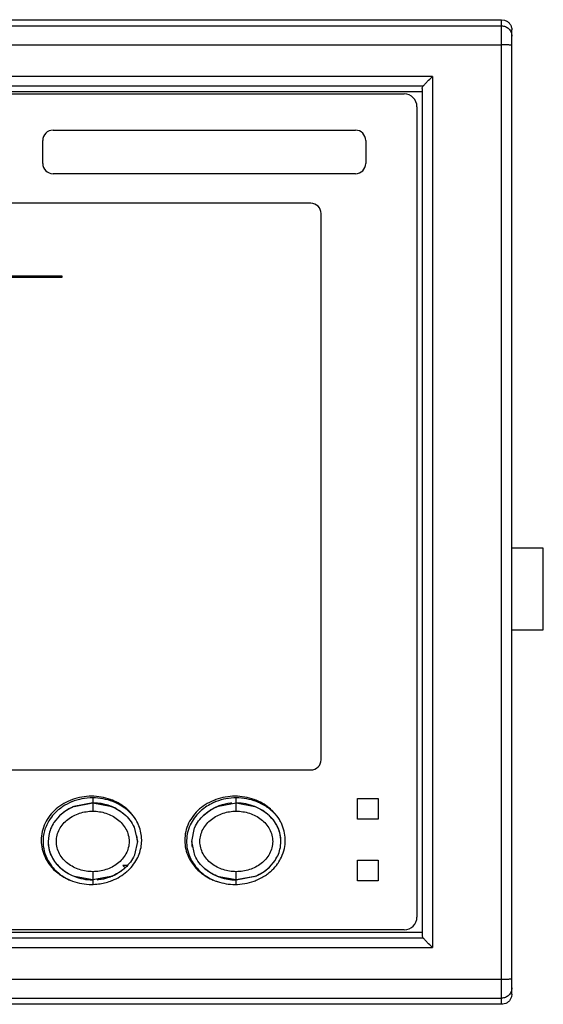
# Model space of a CAD drawing. Header units: millimetres. Extents: x 14 to 116, y 41 to 137.
# Tile 2 of 2: x 65 to 116, y 41 to 137. Entities that reach past the tile are written whole.
import ezdxf

# ---------------------------------------------------------------- set-up
doc = ezdxf.new("R2010")
doc.units = ezdxf.units.MM
doc.header["$LTSCALE"] = 11.723171
doc.layers.get('0').update_dxf_attribs({"linetype": 'CONTINUOUS'})

msp = doc.modelspace()

# ---------------------------------------------------------------- linework, layer by layer
at = {"color": 7}
for p, q in [((18.232, 137.372), (112.232, 137.372)), ((112.232, 41.372), (112.232, 137.372)), ((112.232, 137.372), (112.514, 137.331)), ((18.232, 136.771), (112.232, 136.771)), ((113.232, 42.376), (113.232, 136.368)), ((18.232, 134.93), (112.232, 134.93)), ((105.482, 131.838), (24.982, 131.838)), ((105.482, 131.838), (105.482, 46.905)), ((104.583, 130.902), (25.881, 130.902)), ((104.482, 130.658), (104.482, 48.086)), ((25.982, 130.372), (104.482, 130.372)), ((27.732, 130.132), (102.732, 130.132)), ((103.982, 128.882), (103.982, 49.882)), ((68.482, 126.602), (97.982, 126.602)), ((67.482, 123.352), (67.482, 125.602)), ((98.982, 125.602), (98.982, 123.352)), ((97.982, 122.352), (68.482, 122.352)), ((93.632, 119.472), (36.832, 119.472)), ((94.632, 65.222), (94.632, 118.472)), ((55.972, 112.382), (69.342, 112.382)), ((69.342, 112.382), (69.342, 112.245)), ((69.342, 112.245), (55.972, 112.245)), ((116.302, 85.852), (113.232, 85.852)), ((116.302, 77.882), (116.302, 85.852)), ((113.232, 77.882), (116.302, 77.882)), ((36.832, 64.222), (93.632, 64.222)), ((72.357, 61.502), (72.357, 60.202)), ((86.357, 60.202), (86.357, 61.502)), ((72.357, 61.001), (70.517, 60.643)), ((70.539, 60.66), (72.357, 61.001)), ((72.357, 61.002), (74.054, 60.705)), ((74.029, 60.716), (73.863, 60.772)), ((84.595, 60.68), (86.357, 61.002)), ((84.624, 60.693), (86.357, 61.002)), ((84.663, 60.708), (84.624, 60.693)), ((86.357, 61.002), (88.152, 60.67)), ((98.182, 61.422), (100.182, 61.422)), ((98.182, 59.422), (98.182, 61.422)), ((100.182, 61.422), (100.182, 59.422)), ((69.121, 59.759), (68.578, 59.105)), ((69.631, 60.171), (69.121, 59.759)), ((89.599, 59.754), (89.598, 59.755)), ((76.4, 58.636), (76.707, 57.252)), ((82.007, 57.252), (82.282, 58.564)), ((82.282, 58.564), (82.3, 58.604)), ((100.182, 59.422), (98.182, 59.422)), ((68.061, 57.832), (68.007, 57.242)), ((68.009, 57.129), (68.009, 57.127)), ((68.009, 57.127), (68.012, 57.074)), ((76.707, 57.252), (76.432, 55.94)), ((82.314, 55.868), (82.007, 57.252)), ((90.654, 56.672), (90.707, 57.262)), ((90.705, 57.376), (90.703, 57.429)), ((90.705, 57.374), (90.705, 57.376)), ((76.432, 55.94), (76.414, 55.899)), ((69.115, 54.749), (69.116, 54.748)), ((75.725, 54.914), (75.286, 54.914)), ((75.522, 54.678), (75.286, 54.914)), ((89.083, 54.332), (89.593, 54.745)), ((89.593, 54.745), (90.137, 55.399)), ((98.182, 55.422), (100.182, 55.422)), ((98.182, 53.422), (98.182, 55.422)), ((100.182, 55.422), (100.182, 53.422)), ((72.357, 53.502), (70.563, 53.833)), ((72.357, 54.302), (72.357, 53.063)), ((74.12, 53.823), (72.357, 53.502)), ((74.09, 53.81), (72.357, 53.502)), ((74.051, 53.796), (74.09, 53.81)), ((86.357, 53.502), (84.66, 53.799)), ((84.686, 53.788), (84.851, 53.732)), ((86.357, 53.063), (86.357, 54.302)), ((86.357, 53.502), (88.197, 53.86)), ((88.175, 53.843), (86.357, 53.502)), ((100.182, 53.422), (98.182, 53.422)), ((104.482, 48.372), (25.982, 48.372)), ((102.732, 48.632), (27.732, 48.632)), ((25.881, 47.842), (104.583, 47.842)), ((24.982, 46.905), (105.482, 46.905)), ((18.232, 43.813), (112.232, 43.813)), ((113.232, 42.376), (113.194, 42.1)), ((18.232, 41.973), (112.232, 41.973)), ((112.232, 41.372), (18.232, 41.372)), ((112.354, 41.379), (112.232, 41.372))]:
    msp.add_line(p, q, dxfattribs=at)
for points in [[(73.863, 60.772), (73.529, 60.864), (73.177, 60.935), (72.807, 60.982), (72.357, 61.001)], [(85.934, 60.984), (85.932, 60.984), (85.788, 60.97), (85.544, 60.936), (85.269, 60.883), (84.973, 60.808), (84.663, 60.708)], [(69.198, 59.831), (69.182, 59.816), (69.158, 59.793), (69.121, 59.759)], [(75.505, 59.841), (75.483, 59.861), (75.42, 59.916), (75.326, 59.995)], [(83.215, 59.847), (83.208, 59.84), (83.182, 59.816)], [(89.598, 59.755), (89.562, 59.789), (89.535, 59.814), (89.513, 59.834)], [(90.703, 57.429), (90.685, 57.633), (90.64, 57.913), (90.562, 58.218), (90.449, 58.531), (90.292, 58.858), (90.084, 59.193), (89.84, 59.503), (89.599, 59.754)], [(68.007, 57.242), (68.007, 57.214), (68.008, 57.197), (68.008, 57.185), (68.008, 57.169)], [(68.012, 57.074), (68.029, 56.87), (68.074, 56.59), (68.152, 56.285), (68.265, 55.972), (68.422, 55.646), (68.631, 55.31), (68.874, 55), (69.115, 54.749)], [(90.707, 57.262), (90.707, 57.29), (90.707, 57.306), (90.707, 57.319), (90.706, 57.334)], [(69.116, 54.748), (69.152, 54.714), (69.18, 54.689), (69.202, 54.669)], [(89.517, 54.673), (89.533, 54.688), (89.557, 54.71), (89.593, 54.745)], [(72.781, 53.519), (72.783, 53.519), (72.927, 53.534), (73.171, 53.567), (73.446, 53.62), (73.741, 53.695), (74.051, 53.796)], [(75.499, 54.657), (75.506, 54.663), (75.533, 54.687)], [(83.209, 54.662), (83.232, 54.642), (83.294, 54.587), (83.389, 54.509)], [(84.851, 53.732), (85.185, 53.639), (85.537, 53.568), (85.908, 53.522), (86.357, 53.502)]]:
    msp.add_lwpolyline(points, dxfattribs=at)
for centre, radius, start, end in [((102.732, 128.882), 1.25, 0, 90), ((68.482, 125.602), 1, 90, 180), ((97.982, 125.602), 1, 0, 90), ((68.482, 123.352), 1, 180, 270), ((97.982, 123.352), 1, 270, 360), ((93.632, 118.472), 1, 0, 90), ((93.632, 65.222), 1, 270, 360), ((72.155, 56.521), 4.939, 123.24209, 124.04139), ((72.236, 56.39), 5.093, 112.40356, 123.19359), ((72.115, 56.593), 4.36, 116.61624, 123.86286), ((72.227, 56.38), 4.601, 111.84595, 116.66687), ((72.241, 56.379), 5.105, 112.09567, 112.40859), ((72.266, 56.285), 4.704, 111.53902, 111.86794), ((72.436, 56.265), 4.727, 69.98047, 70.31562), ((72.47, 56.353), 4.633, 61.91558, 69.99602), ((72.323, 56.419), 5.229, 68.15156, 68.46289), ((72.479, 56.385), 5.098, 65.34237, 68.8327), ((86.229, 56.381), 4.601, 110.81618, 117.39851), ((86.238, 56.387), 5.096, 111.06388, 111.42815), ((86.272, 56.276), 4.715, 110.46255, 110.85005), ((86.479, 56.385), 5.098, 65.34238, 68.8327), ((71.739, 57.016), 4.292, 134.86851, 145.42652), ((71.809, 56.948), 4.388, 133.55564, 134.88799), ((71.846, 56.949), 3.914, 133.20165, 134.10278), ((71.852, 56.942), 3.923, 132.5814, 133.20175), ((71.935, 56.85), 4.047, 124.74556, 132.55687), ((72.045, 56.699), 4.233, 123.88088, 124.81487), ((72.863, 56.907), 4.448, 43.79987, 50.7639), ((85.818, 56.938), 4.403, 133.26104, 133.82863), ((85.838, 56.954), 3.904, 132.85266, 134.85723), ((85.849, 56.942), 3.922, 132.20247, 132.85357), ((85.911, 56.872), 4.015, 127.38893, 132.1922), ((86.833, 56.902), 3.973, 45.90176, 46.68073), ((86.873, 56.915), 4.435, 46.02243, 47.58287), ((86.724, 57.011), 4.51, 43.58709, 45.13058), ((86.906, 56.949), 4.388, 43.78791, 46.02254), ((71.645, 57.086), 4.174, 145.48444, 146.52828), ((73.188, 57.323), 3.949, 21.46489, 22.52304), ((85.5, 57.167), 4.008, 154.76207, 155.33367), ((73.547, 57.257), 3.16, 0.78549, 10.08075), ((71.253, 57.253), 3.746, 181.65378, 183.14538), ((71.102, 57.243), 3.095, 180.29084, 181.28867), ((71.111, 57.243), 3.104, 181.28854, 181.9758), ((73.616, 57.261), 3.091, 359.83605, 0.74503), ((73.373, 57.363), 3.759, 356.77768, 357.49253), ((73.392, 57.362), 3.74, 357.49107, 359.9984), ((73.402, 57.362), 3.73, 0.00013, 0.71655), ((85.098, 57.243), 3.091, 179.83605, 180.74503), ((85.167, 57.246), 3.16, 180.78549, 190.08075), ((87.603, 57.261), 3.104, 1.28854, 1.9758), ((87.612, 57.261), 3.095, 0.29084, 1.28867), ((87.336, 57.364), 3.796, 347.77833, 359.96219), ((87.394, 57.362), 3.738, 0.36426, 1.78787), ((87.404, 57.362), 3.728, 0.00003, 0.36378), ((73.18, 57.404), 3.957, 336.52272, 337.03345), ((71.698, 57.669), 4.45, 215.77534, 227.93984), ((71.881, 57.602), 3.973, 225.90176, 226.68073), ((72.877, 57.549), 3.904, 312.85266, 314.85723), ((85.525, 57.348), 4.035, 206.48998, 207.49861), ((86.868, 57.555), 3.914, 313.20165, 314.10278), ((86.787, 57.653), 4.424, 314.1087, 324.41368), ((86.91, 57.56), 4.27, 324.46655, 325.45246), ((71.796, 57.771), 4.591, 227.88063, 229.38203), ((71.829, 57.576), 4.417, 225.49021, 227.02965), ((71.934, 57.69), 4.572, 227.04351, 232.11246), ((72.044, 57.825), 4.746, 232.07214, 232.31671), ((72.105, 57.905), 4.847, 232.32618, 237.29535), ((72.206, 58.061), 5.033, 237.28258, 245.26664), ((72.442, 58.228), 4.715, 290.46255, 290.85005), ((72.485, 58.123), 4.601, 290.81618, 297.39851), ((72.803, 57.631), 4.015, 307.38893, 312.1922), ((72.865, 57.562), 3.922, 312.20247, 312.85357), ((72.686, 57.752), 4.565, 312.49571, 313.07491), ((86.007, 57.778), 4.686, 230.08535, 232.07598), ((86.044, 57.825), 4.746, 232.07222, 232.31671), ((86.105, 57.905), 4.847, 232.32619, 237.29534), ((86.206, 58.061), 5.033, 237.28258, 245.26664), ((86.244, 58.151), 4.633, 241.91558, 249.99602), ((86.278, 58.239), 4.727, 249.98047, 250.31562), ((86.448, 58.218), 4.704, 291.53902, 291.86794), ((86.488, 58.124), 4.601, 291.84595, 296.66687), ((86.6, 57.91), 4.36, 296.61624, 303.86286), ((86.669, 57.804), 4.233, 303.88088, 304.81487), ((86.78, 57.654), 4.047, 304.74556, 312.55687), ((86.521, 57.958), 4.829, 305.20096, 306.0087), ((86.631, 57.812), 4.647, 305.95842, 312.78418), ((86.862, 57.561), 3.923, 312.5814, 313.20175), ((86.695, 57.743), 4.553, 312.79734, 314.15463), ((72.322, 58.306), 5.232, 291.33483, 291.69202), ((86.17, 58.384), 5.315, 251.63018, 251.93615), ((86.327, 58.293), 5.218, 292.35366, 292.64923), ((102.732, 49.882), 1.25, 270, 360)]:
    msp.add_arc(centre, radius, start, end, dxfattribs=at)
for points, knots in [([(112.514, 137.331), (112.617, 137.301), (112.765, 137.231), (112.932, 137.095), (113.073, 136.933), (113.197, 136.69), (113.232, 136.475), (113.232, 136.368)], [0, 0, 0, 0, 0.249971, 0.374967, 0.499958, 0.750159, 1, 1, 1, 1]), ([(112.232, 136.771), (112.362, 136.771), (112.625, 136.719), (112.957, 136.498), (113.18, 136.167), (113.232, 135.904), (113.232, 135.775)], [0, 0, 0, 0, 0.250452, 0.500544, 0.750341, 1, 1, 1, 1]), ([(113.232, 134.854), (113.232, 134.857), (113.226, 134.864), (113.2, 134.875), (113.145, 134.887), (113.053, 134.898), (112.93, 134.909), (112.781, 134.918), (112.61, 134.925), (112.425, 134.929), (112.297, 134.93), (112.232, 134.93)], [0, 0, 0, 0, 0.008779, 0.024809, 0.082891, 0.175303, 0.299015, 0.449345, 0.620724, 0.806874, 1, 1, 1, 1]), ([(104.583, 130.902), (104.642, 130.968), (104.775, 131.112), (105.073, 131.426), (105.315, 131.671), (105.482, 131.838)], [0, 0, 0, 0, 0.204334, 0.453144, 1, 1, 1, 1]), ([(104.482, 130.658), (104.482, 130.7), (104.502, 130.79), (104.552, 130.866), (104.583, 130.902)], [0, 0, 0, 0, 0.473501, 1, 1, 1, 1]), ([(74.242, 61.284), (74.193, 61.303), (73.558, 61.543), (72.232, 61.772), (70.324, 61.442), (68.695, 60.498), (67.593, 59.067), (67.332, 57.931), (67.332, 57.362)], [0, 0, 0, 0, 0.016572, 0.213258, 0.409943, 0.606629, 0.803314, 1, 1, 1, 1]), ([(72.357, 61.502), (72.003, 61.499), (71.308, 61.434), (70.636, 61.237), (70.321, 61.109)], [0, 0, 0, 0, 0.509529, 1, 1, 1, 1]), ([(74.32, 61.138), (74.014, 61.257), (73.367, 61.438), (72.698, 61.499), (72.357, 61.502)], [0, 0, 0, 0, 0.490389, 1, 1, 1, 1]), ([(88.367, 61.233), (88.277, 61.271), (87.604, 61.535), (86.232, 61.772), (84.324, 61.442), (82.695, 60.498), (81.593, 59.067), (81.332, 57.931), (81.332, 57.362)], [0, 0, 0, 0, 0.030253, 0.224203, 0.418152, 0.612101, 0.806051, 1, 1, 1, 1]), ([(86.357, 61.502), (86.019, 61.499), (85.354, 61.439), (84.71, 61.26), (84.406, 61.143)], [0, 0, 0, 0, 0.509227, 1, 1, 1, 1]), ([(88.32, 61.138), (88.014, 61.257), (87.367, 61.438), (86.698, 61.499), (86.357, 61.502)], [0, 0, 0, 0, 0.490389, 1, 1, 1, 1]), ([(69.39, 60.613), (69.336, 60.577), (69.124, 60.428), (68.925, 60.261), (68.785, 60.128)], [0, 0, 0, 0, 0.254214, 1, 1, 1, 1]), ([(70.517, 60.643), (70.438, 60.611), (70.131, 60.478), (69.837, 60.312), (69.631, 60.171)], [0, 0, 0, 0, 0.255351, 1, 1, 1, 1]), ([(72.444, 61.001), (72.719, 60.996), (73.258, 60.944), (73.781, 60.804), (74.029, 60.716)], [0, 0, 0, 0, 0.510246, 1, 1, 1, 1]), ([(74.054, 60.705), (74.301, 60.615), (74.784, 60.392), (75.44, 59.932), (76.001, 59.347), (76.287, 58.882), (76.4, 58.636)], [0, 0, 0, 0, 0.246124, 0.49449, 0.745885, 1, 1, 1, 1]), ([(75.724, 60.379), (75.71, 60.392), (75.289, 60.763), (74.791, 61.064), (74.269, 61.273)], [0, 0, 0, 0, 0.033637, 1, 1, 1, 1]), ([(75.676, 60.352), (75.596, 60.417), (75.262, 60.673), (74.894, 60.885), (74.606, 61.017)], [0, 0, 0, 0, 0.245086, 1, 1, 1, 1]), ([(84.376, 61.131), (84.227, 61.072), (83.659, 60.818), (83.137, 60.46), (82.801, 60.144)], [0, 0, 0, 0, 0.25776, 1, 1, 1, 1]), ([(83.183, 59.815), (83.388, 60.004), (83.835, 60.339), (84.337, 60.582), (84.595, 60.68)], [0, 0, 0, 0, 0.502578, 1, 1, 1, 1]), ([(89.598, 59.755), (89.399, 59.945), (88.945, 60.291), (88.164, 60.684), (87.289, 60.941), (86.671, 61.002), (86.357, 61.002)], [0, 0, 0, 0, 0.232572, 0.478618, 0.735111, 1, 1, 1, 1]), ([(88.152, 60.67), (88.406, 60.571), (88.888, 60.334), (89.319, 60.011), (89.512, 59.835)], [0, 0, 0, 0, 0.510486, 1, 1, 1, 1]), ([(89.906, 60.208), (89.834, 60.279), (89.388, 60.695), (88.851, 61.027), (88.367, 61.233)], [0, 0, 0, 0, 0.167824, 1, 1, 1, 1]), ([(89.864, 60.189), (89.774, 60.272), (89.388, 60.596), (88.952, 60.859), (88.606, 61.017)], [0, 0, 0, 0, 0.243689, 1, 1, 1, 1]), ([(72.357, 54.302), (71.925, 54.302), (71.27, 54.402), (70.471, 54.734), (69.75, 55.191), (69.171, 55.845), (68.863, 56.629), (68.78, 57.252), (68.863, 57.875), (69.171, 58.659), (69.75, 59.312), (70.471, 59.769), (71.27, 60.102), (71.925, 60.202), (72.357, 60.202)], [0, 0, 0, 0, 0.127315, 0.190878, 0.254003, 0.377858, 0.43917, 0.500004, 0.560838, 0.62215, 0.746006, 0.809131, 0.872694, 1, 1, 1, 1]), ([(72.357, 60.202), (72.79, 60.202), (73.444, 60.102), (74.244, 59.769), (74.965, 59.312), (75.544, 58.659), (75.852, 57.875), (75.935, 57.252), (75.852, 56.629), (75.544, 55.845), (74.965, 55.191), (74.244, 54.734), (73.444, 54.402), (72.79, 54.302), (72.357, 54.302)], [0, 0, 0, 0, 0.127315, 0.190878, 0.254003, 0.377858, 0.43917, 0.500004, 0.560838, 0.62215, 0.746006, 0.809131, 0.872694, 1, 1, 1, 1]), ([(74.651, 60.44), (74.711, 60.408), (74.946, 60.275), (75.169, 60.121), (75.326, 59.995)], [0, 0, 0, 0, 0.254124, 1, 1, 1, 1]), ([(76.836, 58.835), (76.81, 58.898), (76.555, 59.471), (76.16, 59.991), (75.724, 60.379)], [0, 0, 0, 0, 0.108268, 1, 1, 1, 1]), ([(82.77, 60.114), (82.581, 59.933), (82.243, 59.545), (81.981, 59.102), (81.875, 58.876)], [0, 0, 0, 0, 0.51149, 1, 1, 1, 1]), ([(82.3, 58.604), (82.403, 58.835), (82.66, 59.271), (82.999, 59.646), (83.183, 59.815)], [0, 0, 0, 0, 0.502587, 1, 1, 1, 1]), ([(86.357, 54.302), (85.925, 54.302), (85.27, 54.402), (84.471, 54.734), (83.75, 55.191), (83.171, 55.845), (82.863, 56.629), (82.78, 57.252), (82.863, 57.875), (83.171, 58.659), (83.75, 59.312), (84.471, 59.769), (85.27, 60.102), (85.925, 60.202), (86.357, 60.202)], [0, 0, 0, 0, 0.127315, 0.190878, 0.254003, 0.377858, 0.43917, 0.500004, 0.560838, 0.62215, 0.746006, 0.809131, 0.872694, 1, 1, 1, 1]), ([(83.474, 60.062), (83.523, 60.1), (83.727, 60.248), (83.943, 60.379), (84.112, 60.466)], [0, 0, 0, 0, 0.246523, 1, 1, 1, 1]), ([(86.357, 60.202), (86.79, 60.202), (87.444, 60.102), (88.244, 59.769), (88.965, 59.312), (89.544, 58.659), (89.852, 57.875), (89.935, 57.252), (89.852, 56.629), (89.544, 55.845), (88.965, 55.191), (88.244, 54.734), (87.444, 54.402), (86.79, 54.302), (86.357, 54.302)], [0, 0, 0, 0, 0.127315, 0.190878, 0.254003, 0.377858, 0.43917, 0.500004, 0.560838, 0.62215, 0.746006, 0.809131, 0.872694, 1, 1, 1, 1]), ([(90.707, 57.262), (90.707, 57.484), (90.659, 57.936), (90.449, 58.593), (90.098, 59.216), (89.779, 59.584), (89.599, 59.754)], [0, 0, 0, 0, 0.238492, 0.482312, 0.734764, 1, 1, 1, 1]), ([(68.163, 59.388), (67.941, 59.052), (67.599, 58.326), (67.498, 57.53), (67.509, 57.145)], [0, 0, 0, 0, 0.510889, 1, 1, 1, 1]), ([(68.578, 59.105), (68.449, 58.908), (68.234, 58.497), (68.102, 58.053), (68.061, 57.832)], [0, 0, 0, 0, 0.511264, 1, 1, 1, 1]), ([(81.858, 58.84), (81.734, 58.569), (81.547, 58.004), (81.499, 57.411), (81.509, 57.12)], [0, 0, 0, 0, 0.505791, 1, 1, 1, 1]), ([(91.13, 57.478), (91.114, 58.008), (90.952, 58.666), (90.631, 59.262), (90.56, 59.378)], [0, 0, 0, 0, 0.800092, 1, 1, 1, 1]), ([(67.332, 57.362), (67.332, 56.792), (67.518, 55.985), (67.942, 55.269), (68.087, 55.068)], [0, 0, 0, 0, 0.703339, 1, 1, 1, 1]), ([(67.513, 57.047), (67.531, 56.72), (67.657, 56.054), (67.951, 55.444), (68.136, 55.157)], [0, 0, 0, 0, 0.489811, 1, 1, 1, 1]), ([(68.007, 57.242), (68.008, 57.019), (68.055, 56.568), (68.266, 55.911), (68.617, 55.288), (68.936, 54.92), (69.115, 54.749)], [0, 0, 0, 0, 0.238492, 0.482312, 0.734764, 1, 1, 1, 1]), ([(81.332, 57.362), (81.332, 56.792), (81.593, 55.656), (82.384, 54.63), (82.924, 54.188), (82.998, 54.131)], [0, 0, 0, 0, 0.464413, 0.928826, 1, 1, 1, 1]), ([(81.509, 57.12), (81.519, 56.852), (81.597, 56.309), (81.79, 55.795), (81.913, 55.548)], [0, 0, 0, 0, 0.493144, 1, 1, 1, 1]), ([(90.137, 55.399), (90.265, 55.596), (90.481, 56.006), (90.613, 56.451), (90.654, 56.672)], [0, 0, 0, 0, 0.511264, 1, 1, 1, 1]), ([(76.414, 55.899), (76.311, 55.669), (76.054, 55.232), (75.715, 54.857), (75.532, 54.688)], [0, 0, 0, 0, 0.502587, 1, 1, 1, 1]), ([(75.804, 54.417), (76.203, 54.79), (76.555, 55.265), (76.792, 55.785), (76.81, 55.827)], [0, 0, 0, 0, 0.919539, 1, 1, 1, 1]), ([(84.66, 53.799), (84.413, 53.889), (83.931, 54.111), (83.275, 54.572), (82.713, 55.156), (82.428, 55.621), (82.314, 55.868)], [0, 0, 0, 0, 0.246124, 0.49449, 0.745885, 1, 1, 1, 1]), ([(90.427, 55.138), (90.551, 55.319), (90.815, 55.774), (90.983, 56.266), (91.046, 56.561)], [0, 0, 0, 0, 0.414036, 1, 1, 1, 1]), ([(68.136, 55.157), (68.178, 55.092), (68.356, 54.832), (68.563, 54.592), (68.733, 54.425)], [0, 0, 0, 0, 0.244992, 1, 1, 1, 1]), ([(69.116, 54.748), (69.316, 54.559), (69.769, 54.212), (70.55, 53.82), (71.426, 53.563), (72.044, 53.502), (72.357, 53.502)], [0, 0, 0, 0, 0.232572, 0.478618, 0.735111, 1, 1, 1, 1]), ([(81.946, 55.485), (82.072, 55.242), (82.382, 54.77), (82.779, 54.368), (83, 54.183)], [0, 0, 0, 0, 0.487423, 1, 1, 1, 1]), ([(68.807, 54.286), (69.257, 53.9), (69.799, 53.588), (70.387, 53.378), (70.395, 53.375)], [0, 0, 0, 0, 0.985859, 1, 1, 1, 1]), ([(70.563, 53.833), (70.308, 53.932), (69.826, 54.17), (69.395, 54.492), (69.202, 54.669)], [0, 0, 0, 0, 0.510486, 1, 1, 1, 1]), ([(75.532, 54.688), (75.327, 54.499), (74.879, 54.165), (74.377, 53.921), (74.12, 53.823)], [0, 0, 0, 0, 0.502578, 1, 1, 1, 1]), ([(74.255, 53.445), (74.783, 53.655), (75.303, 53.969), (75.741, 54.359), (75.77, 54.386)], [0, 0, 0, 0, 0.932742, 1, 1, 1, 1]), ([(75.241, 54.441), (75.191, 54.404), (74.988, 54.255), (74.771, 54.125), (74.602, 54.037)], [0, 0, 0, 0, 0.246523, 1, 1, 1, 1]), ([(82.998, 54.131), (83.405, 53.817), (83.91, 53.543), (84.453, 53.355), (84.495, 53.341)], [0, 0, 0, 0, 0.92324, 1, 1, 1, 1]), ([(84.063, 54.063), (84.003, 54.096), (83.768, 54.228), (83.545, 54.382), (83.389, 54.509)], [0, 0, 0, 0, 0.254124, 1, 1, 1, 1]), ([(86.27, 53.503), (85.995, 53.507), (85.457, 53.56), (84.934, 53.699), (84.686, 53.788)], [0, 0, 0, 0, 0.510246, 1, 1, 1, 1]), ([(88.197, 53.86), (88.276, 53.892), (88.584, 54.025), (88.878, 54.191), (89.083, 54.332)], [0, 0, 0, 0, 0.255351, 1, 1, 1, 1]), ([(70.395, 53.375), (70.978, 53.169), (71.833, 53.023), (72.689, 53.076), (72.915, 53.104)], [0, 0, 0, 0, 0.733074, 1, 1, 1, 1]), ([(72.915, 53.104), (73.319, 53.154), (73.762, 53.259), (74.182, 53.416), (74.225, 53.433)], [0, 0, 0, 0, 0.895995, 1, 1, 1, 1]), ([(84.522, 53.332), (85.069, 53.154), (86.287, 52.961), (87.584, 53.185), (88.24, 53.438), (88.311, 53.468)], [0, 0, 0, 0, 0.448624, 0.939173, 1, 1, 1, 1]), ([(104.482, 48.086), (104.482, 48.043), (104.502, 47.953), (104.552, 47.877), (104.583, 47.842)], [0, 0, 0, 0, 0.473501, 1, 1, 1, 1]), ([(105.482, 46.905), (105.315, 47.072), (105.073, 47.318), (104.775, 47.631), (104.642, 47.775), (104.583, 47.842)], [0, 0, 0, 0, 0.546854, 0.795666, 1, 1, 1, 1]), ([(112.232, 43.813), (112.297, 43.813), (112.425, 43.814), (112.61, 43.818), (112.781, 43.825), (112.93, 43.834), (113.053, 43.845), (113.145, 43.857), (113.2, 43.869), (113.226, 43.879), (113.232, 43.886), (113.232, 43.889)], [0, 0, 0, 0, 0.193096, 0.37915, 0.550465, 0.700811, 0.82457, 0.917056, 0.975178, 0.991219, 1, 1, 1, 1]), ([(113.232, 42.969), (113.232, 42.839), (113.18, 42.577), (112.957, 42.246), (112.625, 42.024), (112.362, 41.973), (112.232, 41.973)], [0, 0, 0, 0, 0.249572, 0.499299, 0.749461, 1, 1, 1, 1]), ([(113.194, 42.1), (113.167, 42.006), (113.087, 41.825), (112.832, 41.527), (112.546, 41.403), (112.354, 41.379)], [0, 0, 0, 0, 0.251874, 0.502628, 1, 1, 1, 1])]:
    msp.add_open_spline(points, degree=3, knots=knots, dxfattribs=at)
for points in [[(90.56, 59.378), (90.4, 59.643), (90.209, 59.892), (89.991, 60.121)], [(77.132, 57.408), (77.126, 57.871), (77.034, 58.332), (76.863, 58.768)], [(76.824, 55.86), (76.999, 56.272), (77.101, 56.71), (77.126, 57.151)], [(88.336, 53.478), (88.681, 53.622), (89.006, 53.801), (89.305, 54.011)]]:
    msp.add_open_spline(points, degree=3, dxfattribs=at)

doc.saveas('drawing.dxf')
